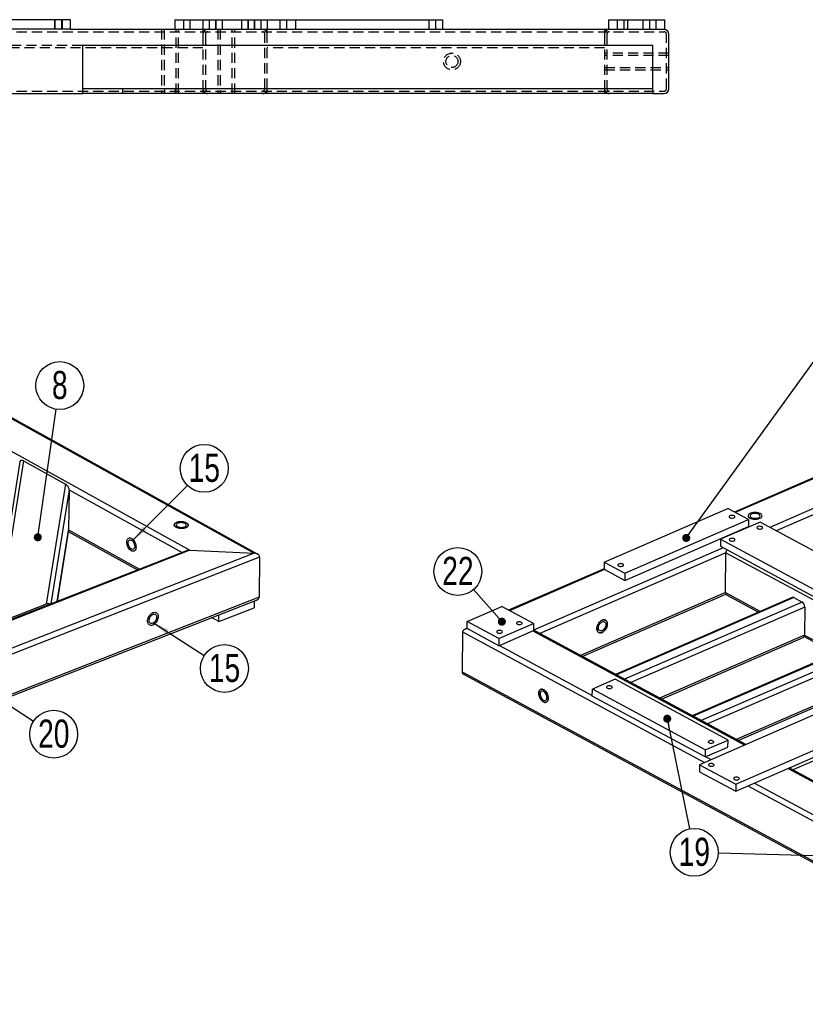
# Model space of a CAD drawing. Header units: millimetres. Extents: x 5 to 3649, y 4 to 418.
# Tile 37 of 105: x 1410 to 1507, y 67 to 190. Entities that reach past the tile are written whole.
import ezdxf

# ---------------------------------------------------------------- set-up
doc = ezdxf.new("R2010")
doc.units = ezdxf.units.MM
doc.linetypes.add('HIDDEN', pattern=[1.905, 1.27, -0.635])
for name, color, linetype in [('NOTES', 6, 'Continuous'), ('TRAIT-FINS', 9, 'Continuous'), ('TRAIT-TIRET', 2, 'HIDDEN')]:
    doc.layers.add(name, color=color, linetype=linetype)
doc.layers.add('TRAIT-FORT', color=4, linetype='Continuous', lineweight=25)
doc.styles.add('SLDTEXTSTYLE0', font='TXT', dxfattribs={"width": 0.75})
doc.dimstyles.new('SLDDIMSTYLE6', dxfattribs={"dimtxt": 0.18, "dimasz": 1, "dimexe": 0, "dimexo": 0.0625, "dimgap": 0, "dimtad": 0, "dimtih": 1, "dimtoh": 1, "dimdec": 0, "dimrnd": 1e-09, "dimzin": 0, "dimdsep": 46, "dimtxsty": 'Standard', "dimblk1": 'DOT', "dimblk2": 'DOT', "dimsah": 1, "dimcen": 0.09, "dimadec": 0, "dimazin": 0, "dimtfac": 1, "dimtdec": 0, "dimtofl": 0, "dimtmove": 0, "dimatfit": 3, "dimldrblk": 'DOT', "dimfxl": 1, "dimfrac": 2, "dimtolj": 1, "dimtzin": 0, "dimarcsym": 0})
doc.dimstyles.new('SLDDIMSTYLE7', dxfattribs={"dimtxt": 0.18, "dimasz": 2, "dimexe": 0, "dimexo": 0.0625, "dimgap": 0, "dimtad": 0, "dimtih": 1, "dimtoh": 1, "dimdec": 0, "dimrnd": 1e-09, "dimzin": 0, "dimdsep": 46, "dimtxsty": 'Standard', "dimsah": 1, "dimcen": 0.09, "dimadec": 0, "dimazin": 0, "dimtfac": 2, "dimtdec": 0, "dimtofl": 0, "dimtmove": 0, "dimatfit": 3, "dimfxl": 1, "dimfrac": 2, "dimtolj": 1, "dimtzin": 0, "dimarcsym": 0})

# ---------------------------------------------------------------- blocks, each defined once
blk = doc.blocks.new('SW_NOTE_85')
at = {"layer": 'NOTES', "color": 0}
blk.add_circle((-1.97, 2.24), 2.98, dxfattribs=at)
at = {"layer": 'NOTES', "color": 0, "insert": (-1.96, 4.06), "char_height": 3.5, "attachment_point": 2, "style": 'SLDTEXTSTYLE0'}
blk.add_mtext('22', dxfattribs=at)
blk = doc.blocks.new('_Dot')
at = {"color": 0, "linetype": 'ByBlock', "lineweight": -2}
blk.add_line((-0.5, 0), (-1, 0), dxfattribs=at)
at = {"color": 0, "linetype": 'ByBlock', "const_width": 0.5}
blk.add_lwpolyline([(-0.25, 0, 1), (0.25, 0, 1)], format="xyb", close=True, dxfattribs=at)
blk = doc.blocks.new('SW_NOTE_86')
at = {"layer": 'NOTES', "color": 0}
blk.add_circle((0.59, -2.92), 2.98, dxfattribs=at)
at = {"layer": 'NOTES', "color": 0, "insert": (0.6, -1.1), "char_height": 3.5, "attachment_point": 2, "style": 'SLDTEXTSTYLE0'}
blk.add_mtext('19', dxfattribs=at)
blk = doc.blocks.new('SW_NOTE_101')
at = {"layer": 'NOTES', "color": 0}
blk.add_circle((0.43, 2.95), 2.98, dxfattribs=at)
at = {"layer": 'NOTES', "color": 0, "insert": (0.43, 4.77), "char_height": 3.5, "attachment_point": 2, "style": 'SLDTEXTSTYLE0'}
blk.add_mtext('8', dxfattribs=at)
blk = doc.blocks.new('SW_NOTE_108')
at = {"layer": 'NOTES', "color": 0}
blk.add_circle((2.1, 2.12), 2.98, dxfattribs=at)
at = {"layer": 'NOTES', "color": 0, "insert": (2.11, 3.94), "char_height": 3.5, "attachment_point": 2, "style": 'SLDTEXTSTYLE0'}
blk.add_mtext('15', dxfattribs=at)
blk = doc.blocks.new('SW_NOTE_109')
at = {"layer": 'NOTES', "color": 0}
blk.add_circle((2.51, -1.61), 2.98, dxfattribs=at)
at = {"layer": 'NOTES', "color": 0, "insert": (2.52, 0.21), "char_height": 3.5, "attachment_point": 2, "style": 'SLDTEXTSTYLE0'}
blk.add_mtext('15', dxfattribs=at)
blk = doc.blocks.new('SW_NOTE_116')
at = {"layer": 'NOTES', "color": 0}
blk.add_circle((2.5, -1.63), 2.98, dxfattribs=at)
at = {"layer": 'NOTES', "color": 0, "insert": (2.51, 0.19), "char_height": 3.5, "attachment_point": 2, "style": 'SLDTEXTSTYLE0'}
blk.add_mtext('20', dxfattribs=at)

msp = doc.modelspace()

# ---------------------------------------------------------------- linework, layer by layer
at = {"layer": 'TRAIT-FINS', "lineweight": 18}
for p, q in [((1413.901005, 190.002108), (1413.901005, 188.802108)), ((1413.901005, 190.002108), (1413.901005, 188.802108)), ((1414.901005, 190.002108), (1414.901005, 188.802108)), ((1414.901005, 190.002108), (1414.901005, 188.802108)), ((1413.901005, 188.802108), (1413.976005, 188.802108)), ((1413.901005, 188.802108), (1413.976005, 188.802108))]:
    msp.add_line(p, q, dxfattribs=at)
at = {"layer": 'TRAIT-FORT', "lineweight": 25}
for p, q in [((1415.901005, 190.002108), (1400.901005, 190.002108)), ((1415.901005, 188.802108), (1415.901005, 190.002108)), ((1428.901005, 190.002108), (1428.901005, 188.802108)), ((1428.901005, 190.002108), (1432.401005, 190.002108)), ((1432.401005, 190.002108), (1432.401005, 188.802108)), ((1432.401005, 190.002108), (1437.201005, 190.002108)), ((1437.201005, 190.002108), (1462.201005, 190.002108)), ((1437.201005, 190.002108), (1437.201005, 188.802108)), ((1462.201005, 190.002108), (1462.201005, 188.802108)), ((1482.901005, 190.002108), (1482.901005, 188.802108)), ((1482.901005, 190.002108), (1489.901005, 190.002108)), ((1489.901005, 188.802108), (1489.901005, 190.002108)), ((1415.901005, 188.802108), (1400.901005, 188.802108)), ((1415.901005, 188.802108), (1437.201005, 188.802108)), ((1437.201005, 188.802108), (1462.201005, 188.802108)), ((1462.201005, 188.802108), (1482.901005, 188.802108)), ((1482.901005, 188.802108), (1489.901005, 188.802108)), ((1490.401005, 181.402108), (1490.401005, 188.202108)), ((1488.401005, 186.802108), (1417.401005, 186.802108)), ((1417.401005, 186.802108), (1417.401005, 186.402108)), ((1417.401005, 186.402108), (1417.401005, 182.202108)), ((1488.401005, 186.402108), (1488.401005, 186.802108)), ((1488.401005, 182.202108), (1488.401005, 186.402108)), ((1417.401005, 182.202108), (1417.401005, 181.402108)), ((1488.401005, 181.402108), (1417.401005, 181.402108)), ((1417.401005, 181.402108), (1417.401005, 181.002108)), ((1488.401005, 181.402108), (1488.401005, 182.202108)), ((1488.401005, 181.002108), (1488.401005, 181.402108)), ((1293.001005, 180.802108), (1417.401005, 180.802108)), ((1417.401005, 181.002108), (1417.401005, 180.802108)), ((1488.401005, 180.802108), (1417.401005, 180.802108)), ((1488.401005, 181.002108), (1488.401005, 180.802108)), ((1488.401005, 180.802108), (1489.801005, 180.802108)), ((1358.384572, 168.149273), (1438.759433, 123.593687)), ((1439.200083, 123.475714), (1358.416105, 168.258093)), ((1357.789272, 164.417312), (1430.768341, 123.961564)), ((1554.060012, 152.82964), (1498.563599, 128.7134)), ((1554.115606, 152.74378), (1498.676596, 128.652486)), ((1554.985911, 149.399996), (1502.991433, 126.80554)), ((1555.318308, 148.78088), (1503.775669, 126.382772)), ((1409.583331, 134.958061), (1406.316663, 114.47919)), ((1410.046573, 135.090212), (1406.82422, 114.889152)), ((1410.046573, 135.090212), (1415.276187, 132.191189)), ((1415.276187, 132.191189), (1412.895716, 117.267918)), ((1415.731298, 131.493514), (1413.463954, 117.279444)), ((1415.731298, 131.493514), (1415.659602, 126.485552)), ((1415.731298, 131.493514), (1429.815628, 123.685904)), ((1482.34914, 122.482346), (1497.726511, 129.164659)), ((1500.312497, 127.770602), (1497.726511, 129.164659)), ((1484.935125, 121.088289), (1500.312497, 127.770602)), ((1501.760263, 127.469241), (1496.839504, 125.330901)), ((1500.312497, 127.770602), (1500.302685, 126.896036)), ((1515.814531, 119.892843), (1501.760263, 127.469241)), ((1415.659602, 126.485552), (1414.239571, 117.583324)), ((1414.243925, 117.58503), (1415.65508, 126.43162)), ((1415.632095, 126.287523), (1424.255154, 121.507353)), ((1415.659602, 126.485552), (1424.480573, 121.595671)), ((1484.925314, 120.213723), (1500.302685, 126.896036)), ((1496.839504, 125.330901), (1496.829692, 124.456335)), ((1496.839504, 125.330901), (1510.893772, 117.754503)), ((1430.768341, 123.961564), (1315.104582, 78.645389)), ((1430.361849, 123.899909), (1315.133628, 78.754375)), ((1430.768341, 123.961564), (1438.759433, 123.593687)), ((1497.166995, 124.274501), (1473.542677, 114.008438)), ((1496.829692, 124.456335), (1510.88396, 116.879938)), ((1438.759433, 123.593687), (1314.509282, 74.913429)), ((1439.458204, 123.119348), (1361.009894, 92.383901)), ((1439.458204, 123.119348), (1439.386507, 118.111387)), ((1497.499391, 123.655385), (1474.340136, 113.591416)), ((1497.443793, 118.699513), (1497.499391, 123.655385)), ((1497.499391, 123.655385), (1521.175187, 110.892199)), ((1482.339952, 121.663335), (1470.453764, 116.498133)), ((1482.395546, 121.577475), (1470.566761, 116.437218)), ((1482.34914, 122.482346), (1482.339328, 121.607781)), ((1482.339328, 121.607781), (1484.925314, 120.213723)), ((1482.34914, 122.482346), (1484.935125, 121.088289)), ((1484.935125, 121.088289), (1484.925314, 120.213723)), ((1439.386507, 118.111387), (1314.378733, 69.134298)), ((1314.395887, 68.912724), (1439.081577, 117.763622)), ((1497.443793, 118.699513), (1479.405384, 110.860834)), ((1479.628013, 110.740819), (1497.490395, 118.503005)), ((1505.772541, 118.080205), (1483.758761, 108.514008)), ((1505.976722, 118.058914), (1483.871759, 108.453094)), ((1497.443793, 118.699513), (1501.79717, 116.352688)), ((1497.575588, 118.419767), (1501.582821, 116.259541)), ((1505.976722, 118.058914), (1506.98863, 117.513414)), ((1412.895716, 117.267918), (1406.82422, 114.889152)), ((1434.360482, 115.081286), (1438.779949, 116.812799)), ((1438.791936, 117.650144), (1438.779949, 116.812799)), ((1465.311013, 115.078344), (1469.616677, 116.949391)), ((1473.551872, 114.828), (1469.616677, 116.949391)), ((1506.98863, 117.513414), (1484.883666, 107.907593)), ((1507.321026, 116.894298), (1485.667902, 107.484826)), ((1507.321026, 116.894298), (1507.28178, 113.396035)), ((1434.360482, 115.081286), (1433.480435, 115.569138)), ((1434.360482, 115.081286), (1434.37247, 115.91863)), ((1465.301824, 114.259332), (1464.992427, 114.124882)), ((1465.301201, 114.203778), (1465.311013, 115.078344)), ((1469.236396, 112.082387), (1465.301201, 114.203778)), ((1469.246208, 112.956953), (1465.311013, 115.078344)), ((1469.246208, 112.956953), (1473.551872, 114.828)), ((1473.551872, 114.828), (1473.54206, 113.953435)), ((1464.707662, 113.784377), (1464.652064, 108.828505)), ((1464.707662, 113.784377), (1494.848421, 97.536049)), ((1469.236396, 112.082387), (1473.54206, 113.953435)), ((1469.246208, 112.956953), (1469.236396, 112.082387)), ((1473.48055, 113.926705), (1499.851963, 99.710362)), ((1499.983529, 99.767535), (1473.870064, 113.844823)), ((1507.28178, 113.396035), (1489.243372, 105.557356)), ((1489.466, 105.437341), (1507.143753, 113.119295)), ((1515.329444, 112.928255), (1493.315664, 103.362058)), ((1515.533625, 112.906964), (1493.428661, 103.301143)), ((1507.239083, 113.210355), (1511.139724, 111.107591)), ((1507.28178, 113.396035), (1511.354072, 111.200737)), ((1469.297905, 112.109116), (1480.873998, 105.868658)), ((1516.545532, 112.361464), (1494.440568, 102.755643)), ((1516.877929, 111.742347), (1495.224804, 102.332876)), ((1464.652064, 108.828505), (1548.4155, 63.673177)), ((1464.907787, 108.481952), (1548.423368, 63.460239)), ((1483.712578, 107.913241), (1480.883141, 106.683696)), ((1497.766846, 100.336844), (1483.712578, 107.913241)), ((1516.838682, 108.244085), (1498.800274, 100.405406)), ((1499.022903, 100.285391), (1516.700655, 107.967345)), ((1480.87333, 105.80913), (1480.883141, 106.683696)), ((1494.937409, 99.107299), (1480.883141, 106.683696)), ((1494.927598, 98.232733), (1480.87333, 105.80913)), ((1527.279959, 105.94508), (1505.821696, 96.620286)), ((1509.613008, 103.952072), (1494.235636, 97.26976)), ((1498.72319, 93.970747), (1514.100562, 100.653059)), ((1498.733002, 94.845313), (1514.110373, 101.527625)), ((1494.927598, 98.232733), (1497.757034, 99.462278)), ((1494.937409, 99.107299), (1497.766846, 100.336844)), ((1497.757034, 99.462278), (1497.766846, 100.336844)), ((1494.937409, 99.107299), (1494.927598, 98.232733)), ((1494.989107, 98.259462), (1495.669318, 97.892773)), ((1494.235636, 97.26976), (1494.225825, 96.395194)), ((1494.235636, 97.26976), (1498.733002, 94.845313)), ((1548.049125, 73.856256), (1505.374762, 96.86122)), ((1494.225825, 96.395194), (1498.72319, 93.970747)), ((1505.243196, 96.804047), (1547.917559, 73.799083)), ((1498.733002, 94.845313), (1498.72319, 93.970747)), ((1500.239654, 94.629734), (1548.471099, 68.629049)), ((1501.060551, 94.986459), (1518.876738, 85.38208))]:
    msp.add_line(p, q, dxfattribs=at)
at = {"layer": 'TRAIT-FORT', "lineweight": 25, "flags": 128}
for points in [[(1430.357872, 127.36227), (1430.451505, 127.299685), (1430.519375, 127.230387), (1430.55917, 127.156735), (1430.569535, 127.081238), (1430.550117, 127.006466), (1430.501578, 126.934966), (1430.425569, 126.869173), (1430.324681, 126.811326), (1430.202348, 126.763397), (1430.062736, 126.727017), (1429.9106, 126.703425), (1429.75112, 126.693425), (1429.589727, 126.697357), (1429.431918, 126.715086), (1429.283066, 126.746011), (1429.14824, 126.789076), (1429.032032, 126.842816), (1428.938398, 126.905401), (1428.870529, 126.974699), (1428.830734, 127.048351), (1428.820368, 127.123849), (1428.839786, 127.19862), (1428.888326, 127.27012), (1428.964334, 127.335914), (1429.065222, 127.39376), (1429.187555, 127.441689), (1429.327167, 127.478069), (1429.479303, 127.501661), (1429.638783, 127.511661), (1429.800176, 127.50773), (1429.957986, 127.49), (1430.106838, 127.459076), (1430.241663, 127.41601), (1430.357872, 127.36227)], [(1430.357872, 127.36227), (1430.241663, 127.41601), (1430.106838, 127.459076), (1429.957986, 127.49), (1429.800176, 127.50773), (1429.638783, 127.511661), (1429.479303, 127.501661), (1429.327167, 127.478069), (1429.187555, 127.441689), (1429.065222, 127.39376), (1428.964334, 127.335914), (1428.888326, 127.27012), (1428.839786, 127.19862), (1428.820368, 127.123849), (1428.830734, 127.048351), (1428.870529, 126.974699), (1428.938398, 126.905401), (1429.032032, 126.842816), (1429.14824, 126.789076), (1429.283066, 126.746011), (1429.431918, 126.715086), (1429.589727, 126.697357), (1429.75112, 126.693425), (1429.9106, 126.703425), (1430.062736, 126.727017), (1430.202348, 126.763397), (1430.324681, 126.811326), (1430.425569, 126.869173), (1430.501578, 126.934966), (1430.550117, 127.006466), (1430.569535, 127.081238), (1430.55917, 127.156735), (1430.519375, 127.230387), (1430.451505, 127.299685), (1430.357872, 127.36227)], [(1498.489558, 128.004716), (1498.555997, 128.043922), (1498.595303, 128.091089), (1498.603984, 128.142025), (1498.581268, 128.192206), (1498.529175, 128.237171), (1498.452331, 128.272926), (1498.357566, 128.296294), (1498.2533, 128.305198), (1498.148798, 128.298847), (1498.053343, 128.277806), (1497.97542, 128.243944), (1497.92195, 128.200269), (1497.897685, 128.150664), (1497.904782, 128.099534), (1497.942609, 128.051424), (1498.007806, 128.010608), (1498.094579, 127.980712), (1498.195219, 127.964394), (1498.300782, 127.963103), (1498.40189, 127.976954), (1498.489558, 128.004716)], [(1500.490046, 127.962831), (1500.609507, 127.909139), (1500.746893, 127.866833), (1500.897526, 127.837353), (1501.056276, 127.821704), (1501.217738, 127.820418), (1501.376412, 127.83354), (1501.526897, 127.860621), (1501.664066, 127.900741), (1501.783249, 127.952532), (1501.880387, 128.014232), (1501.952172, 128.083739), (1501.99616, 128.158686), (1502.010853, 128.23652), (1501.99575, 128.314592), (1501.951366, 128.390243), (1501.879212, 128.460896), (1501.781746, 128.524145), (1501.662285, 128.577837), (1501.524899, 128.620143), (1501.374266, 128.649623), (1501.215516, 128.665272), (1501.054054, 128.666558), (1500.89538, 128.653436), (1500.744895, 128.626355), (1500.607726, 128.586235), (1500.488543, 128.534443), (1500.391405, 128.472744), (1500.31962, 128.403237), (1500.275632, 128.32829), (1500.260939, 128.250456), (1500.276042, 128.172384), (1500.320426, 128.096733), (1500.39258, 128.02608), (1500.490046, 127.962831)], [(1500.490046, 127.962831), (1500.609507, 127.909139), (1500.746893, 127.866833), (1500.897526, 127.837353), (1501.056276, 127.821704), (1501.217738, 127.820418), (1501.376412, 127.83354), (1501.526897, 127.860621), (1501.664066, 127.900741), (1501.783249, 127.952532), (1501.880387, 128.014232), (1501.952172, 128.083739), (1501.99616, 128.158686), (1502.010853, 128.23652), (1501.99575, 128.314592), (1501.951366, 128.390243), (1501.879212, 128.460896), (1501.781746, 128.524145), (1501.662285, 128.577837), (1501.524899, 128.620143), (1501.374266, 128.649623), (1501.215516, 128.665272), (1501.054054, 128.666558), (1500.89538, 128.653436), (1500.744895, 128.626355), (1500.607726, 128.586235), (1500.488543, 128.534443), (1500.391405, 128.472744), (1500.31962, 128.403237), (1500.275632, 128.32829), (1500.260939, 128.250456), (1500.276042, 128.172384), (1500.320426, 128.096733), (1500.39258, 128.02608), (1500.490046, 127.962831)], [(1500.674575, 128.043019), (1500.775998, 127.998844), (1500.894249, 127.966109), (1501.0238, 127.946344), (1501.158592, 127.940474), (1501.292323, 127.948771), (1501.418739, 127.97085), (1501.53193, 128.005676), (1501.626603, 128.051623), (1501.698331, 128.10654), (1501.74376, 128.167862), (1501.760766, 128.232719), (1501.748554, 128.29808), (1501.707695, 128.360889), (1501.640099, 128.418208), (1501.548927, 128.467357), (1501.438442, 128.506038), (1501.31381, 128.532443), (1501.18086, 128.545336), (1501.045806, 128.544116), (1500.914966, 128.528838), (1500.794456, 128.500218), (1500.689911, 128.459593), (1500.60622, 128.408864), (1500.547296, 128.350402), (1500.515894, 128.28694), (1500.513483, 128.221447), (1500.540175, 128.156984), (1500.594723, 128.096566), (1500.674575, 128.043019)], [(1430.168466, 127.288062), (1430.069718, 127.332329), (1429.953447, 127.36585), (1429.825089, 127.38706), (1429.690646, 127.394966), (1429.556404, 127.389199), (1429.42864, 127.370028), (1429.313329, 127.338349), (1429.215862, 127.295645), (1429.140797, 127.243911), (1429.091643, 127.185568), (1429.0707, 127.123342), (1429.078946, 127.060143), (1429.115995, 126.998927), (1429.180116, 126.942556), (1429.26831, 126.893666), (1429.376453, 126.854543), (1429.499489, 126.827016), (1429.631665, 126.812372), (1429.7668, 126.811297), (1429.898575, 126.823839), (1430.020829, 126.849414), (1430.127845, 126.886825), (1430.21462, 126.934322), (1430.277096, 126.989685), (1430.312351, 127.050326), (1430.318737, 127.113408), (1430.295956, 127.175981), (1430.245072, 127.235122), (1430.168466, 127.288062)], [(1501.963785, 126.640871), (1502.030224, 126.680077), (1502.06953, 126.727244), (1502.078211, 126.778181), (1502.055495, 126.828361), (1502.003401, 126.873326), (1501.926558, 126.909081), (1501.831793, 126.932449), (1501.727527, 126.941353), (1501.623024, 126.935002), (1501.52757, 126.913961), (1501.449646, 126.880099), (1501.396177, 126.836424), (1501.371912, 126.786819), (1501.379009, 126.735689), (1501.416836, 126.687579), (1501.482033, 126.646763), (1501.568806, 126.616868), (1501.669445, 126.600549), (1501.775009, 126.599258), (1501.876117, 126.613109), (1501.963785, 126.640871)], [(1422.924372, 124.982199), (1422.936129, 125.118901), (1422.96693, 125.240169), (1423.015726, 125.341872), (1423.080856, 125.420548), (1423.160102, 125.473518), (1423.250765, 125.498977), (1423.349758, 125.496059), (1423.453709, 125.464863), (1423.55908, 125.406451), (1423.66228, 125.322813), (1423.759797, 125.216797), (1423.848309, 125.092012), (1423.924802, 124.952709), (1423.986672, 124.803631), (1424.031811, 124.649855), (1424.058682, 124.496617), (1424.06637, 124.349136), (1424.054613, 124.212434), (1424.023812, 124.091167), (1423.975016, 123.989463), (1423.909886, 123.910787), (1423.83064, 123.857818), (1423.739977, 123.832358), (1423.640984, 123.835276), (1423.537033, 123.866472), (1423.431662, 123.924884), (1423.328462, 124.008522), (1423.230945, 124.114539), (1423.142433, 124.239323), (1423.06594, 124.378627), (1423.00407, 124.527705), (1422.958931, 124.681481), (1422.93206, 124.834718), (1422.924372, 124.982199)], [(1422.924372, 124.982199), (1422.936129, 125.118901), (1422.96693, 125.240169), (1423.015726, 125.341872), (1423.080856, 125.420548), (1423.160102, 125.473518), (1423.250765, 125.498977), (1423.349758, 125.496059), (1423.453709, 125.464863), (1423.55908, 125.406451), (1423.66228, 125.322813), (1423.759797, 125.216797), (1423.848309, 125.092012), (1423.924802, 124.952709), (1423.986672, 124.803631), (1424.031811, 124.649855), (1424.058682, 124.496617), (1424.06637, 124.349136), (1424.054613, 124.212434), (1424.023812, 124.091167), (1423.975016, 123.989463), (1423.909886, 123.910787), (1423.83064, 123.857818), (1423.739977, 123.832358), (1423.640984, 123.835276), (1423.537033, 123.866472), (1423.431662, 123.924884), (1423.328462, 124.008522), (1423.230945, 124.114539), (1423.142433, 124.239323), (1423.06594, 124.378627), (1423.00407, 124.527705), (1422.958931, 124.681481), (1422.93206, 124.834718), (1422.924372, 124.982199)], [(1423.087515, 124.891762), (1423.09875, 125.005214), (1423.128531, 125.10279), (1423.175465, 125.179927), (1423.237357, 125.233017), (1423.311314, 125.259579), (1423.393877, 125.25837), (1423.481186, 125.229447), (1423.569158, 125.174162), (1423.65368, 125.095101), (1423.7308, 124.99596), (1423.796911, 124.881375), (1423.848922, 124.756703), (1423.884402, 124.627775), (1423.901691, 124.500619), (1423.899981, 124.38118), (1423.879352, 124.275043), (1423.840769, 124.187172), (1423.786035, 124.121675), (1423.71771, 124.081614), (1423.638988, 124.068863), (1423.553551, 124.084018), (1423.465394, 124.12637), (1423.378638, 124.193939), (1423.297341, 124.283565), (1423.225304, 124.391059), (1423.165894, 124.511392), (1423.12189, 124.63894), (1423.09535, 124.767737), (1423.087515, 124.891762)], [(1498.519254, 125.144033), (1498.585693, 125.183239), (1498.624999, 125.230406), (1498.63368, 125.281343), (1498.610964, 125.331523), (1498.55887, 125.376488), (1498.482027, 125.412243), (1498.387262, 125.435611), (1498.282996, 125.444515), (1498.178493, 125.438164), (1498.083039, 125.417123), (1498.005115, 125.383261), (1497.951646, 125.339586), (1497.927381, 125.289981), (1497.934478, 125.238851), (1497.972305, 125.190741), (1498.037502, 125.149925), (1498.124275, 125.12003), (1498.224914, 125.103711), (1498.330478, 125.10242), (1498.431586, 125.116271), (1498.519254, 125.144033)], [(1484.649924, 121.990635), (1484.716363, 122.029841), (1484.755669, 122.077008), (1484.76435, 122.127944), (1484.741634, 122.178124), (1484.68954, 122.22309), (1484.612697, 122.258845), (1484.517932, 122.282213), (1484.413666, 122.291117), (1484.309163, 122.284766), (1484.213709, 122.263725), (1484.135785, 122.229862), (1484.082316, 122.186188), (1484.058051, 122.136582), (1484.065148, 122.085453), (1484.102975, 122.037343), (1484.168172, 121.996526), (1484.254945, 121.966631), (1484.355584, 121.950313), (1484.461148, 121.949022), (1484.562256, 121.962873), (1484.649924, 121.990635)], [(1426.152884, 114.64754), (1426.031262, 114.612982), (1425.914158, 114.605934), (1425.80556, 114.626636), (1425.709167, 114.674384), (1425.628262, 114.747551), (1425.565599, 114.843646), (1425.523312, 114.959395), (1425.502842, 115.090859), (1425.504884, 115.233559), (1425.529371, 115.382636), (1425.575468, 115.533014), (1425.641605, 115.679571), (1425.72553, 115.817318), (1425.824385, 115.941562), (1425.934804, 116.048073), (1426.053026, 116.133225), (1426.175026, 116.194116), (1426.296649, 116.228674), (1426.413753, 116.235722), (1426.52235, 116.215019), (1426.618743, 116.167272), (1426.699648, 116.094105), (1426.762311, 115.99801), (1426.804598, 115.88226), (1426.825069, 115.750797), (1426.823026, 115.608097), (1426.798539, 115.459019), (1426.752442, 115.308642), (1426.686305, 115.162084), (1426.60238, 115.024338), (1426.503525, 114.900094), (1426.393106, 114.793582), (1426.274884, 114.708431), (1426.152884, 114.64754)], [(1426.152884, 114.64754), (1426.031262, 114.612982), (1425.914158, 114.605934), (1425.80556, 114.626636), (1425.709167, 114.674384), (1425.628262, 114.747551), (1425.565599, 114.843646), (1425.523312, 114.959395), (1425.502842, 115.090859), (1425.504884, 115.233559), (1425.529371, 115.382636), (1425.575468, 115.533014), (1425.641605, 115.679571), (1425.72553, 115.817318), (1425.824385, 115.941562), (1425.934804, 116.048073), (1426.053026, 116.133225), (1426.175026, 116.194116), (1426.296649, 116.228674), (1426.413753, 116.235722), (1426.52235, 116.215019), (1426.618743, 116.167272), (1426.699648, 116.094105), (1426.762311, 115.99801), (1426.804598, 115.88226), (1426.825069, 115.750797), (1426.823026, 115.608097), (1426.798539, 115.459019), (1426.752442, 115.308642), (1426.686305, 115.162084), (1426.60238, 115.024338), (1426.503525, 114.900094), (1426.393106, 114.793582), (1426.274884, 114.708431), (1426.152884, 114.64754)], [(1426.156047, 114.868479), (1426.054441, 114.841512), (1425.957955, 114.841632), (1425.871101, 114.868835), (1425.797941, 114.921849), (1425.741896, 114.998194), (1425.705585, 115.094302), (1425.690707, 115.205677), (1425.697958, 115.327113), (1425.726998, 115.45293), (1425.77647, 115.577246), (1425.844061, 115.694249), (1425.926609, 115.798467), (1426.020255, 115.885026), (1426.120621, 115.94988), (1426.223012, 115.989997), (1426.322643, 116.003499), (1426.414853, 115.989757), (1426.495332, 115.949412), (1426.560315, 115.884351), (1426.606766, 115.797616), (1426.632511, 115.693263), (1426.636347, 115.576171), (1426.618094, 115.451816), (1426.578607, 115.326011), (1426.51973, 115.204641), (1426.444219, 115.093378), (1426.355602, 114.997427), (1426.258024, 114.921274), (1426.156047, 114.868479)], [(1482.102806, 115.260382), (1481.983985, 115.195781), (1481.868918, 115.107321), (1481.761524, 114.998014), (1481.665459, 114.871582), (1481.583995, 114.73233), (1481.519907, 114.585002), (1481.475376, 114.434613), (1481.451918, 114.286285), (1481.450334, 114.145069), (1481.470677, 114.015774), (1481.512253, 113.902804), (1481.573648, 113.810004), (1481.65277, 113.740536), (1481.746926, 113.696765), (1481.852908, 113.680182), (1481.967107, 113.691351), (1482.085636, 113.729892), (1482.204456, 113.794492), (1482.319523, 113.882952), (1482.426918, 113.992259), (1482.522982, 114.118691), (1482.604446, 114.257943), (1482.668535, 114.405272), (1482.713066, 114.555661), (1482.736523, 114.703989), (1482.738107, 114.845204), (1482.717765, 114.974499), (1482.676188, 115.08747), (1482.614794, 115.180269), (1482.535671, 115.249737), (1482.441516, 115.293508), (1482.335534, 115.310091), (1482.221334, 115.298922), (1482.102806, 115.260382)], [(1482.102806, 115.260382), (1482.221334, 115.298922), (1482.335534, 115.310091), (1482.441516, 115.293508), (1482.535671, 115.249737), (1482.614794, 115.180269), (1482.676188, 115.08747), (1482.717765, 114.974499), (1482.738107, 114.845204), (1482.736523, 114.703989), (1482.713066, 114.555661), (1482.668535, 114.405272), (1482.604446, 114.257943), (1482.522982, 114.118691), (1482.426918, 113.992259), (1482.319523, 113.882952), (1482.204456, 113.794492), (1482.085636, 113.729892), (1481.967107, 113.691351), (1481.852908, 113.680182), (1481.746926, 113.696765), (1481.65277, 113.740536), (1481.573648, 113.810004), (1481.512253, 113.902804), (1481.470677, 114.015774), (1481.450334, 114.145069), (1481.451918, 114.286285), (1481.475376, 114.434613), (1481.519907, 114.585002), (1481.583995, 114.73233), (1481.665459, 114.871582), (1481.761524, 114.998014), (1481.868918, 115.107321), (1481.983985, 115.195781), (1482.102806, 115.260382)], [(1469.564516, 113.683677), (1469.630955, 113.722883), (1469.670261, 113.77005), (1469.678942, 113.820986), (1469.656227, 113.871166), (1469.604133, 113.916132), (1469.52729, 113.951887), (1469.432525, 113.975255), (1469.328259, 113.984159), (1469.223756, 113.977808), (1469.128302, 113.956767), (1469.050378, 113.922904), (1468.996908, 113.87923), (1468.972644, 113.829624), (1468.97974, 113.778495), (1469.017567, 113.730385), (1469.082764, 113.689569), (1469.169537, 113.659673), (1469.270177, 113.643355), (1469.37574, 113.642064), (1469.476848, 113.655915), (1469.564516, 113.683677)], [(1472.024896, 114.752847), (1472.091335, 114.792053), (1472.130641, 114.83922), (1472.139322, 114.890156), (1472.116606, 114.940336), (1472.064512, 114.985302), (1471.987669, 115.021057), (1471.892904, 115.044425), (1471.788638, 115.053329), (1471.684135, 115.046978), (1471.588681, 115.025937), (1471.510757, 114.992074), (1471.457288, 114.9484), (1471.433023, 114.898794), (1471.44012, 114.847665), (1471.477947, 114.799555), (1471.543144, 114.758739), (1471.629917, 114.728843), (1471.730556, 114.712525), (1471.83612, 114.711234), (1471.937228, 114.725085), (1472.024896, 114.752847)], [(1482.100353, 115.04174), (1482.19938, 115.072056), (1482.29349, 115.075395), (1482.378282, 115.051603), (1482.449792, 115.00179), (1482.504676, 114.928287), (1482.540367, 114.834531), (1482.555197, 114.724904), (1482.548473, 114.604534), (1482.520508, 114.479049), (1482.47261, 114.354316), (1482.407019, 114.236168), (1482.326802, 114.130128), (1482.23571, 114.041156), (1482.138002, 113.973412), (1482.038247, 113.930063), (1481.941109, 113.913136), (1481.85113, 113.923423), (1481.772519, 113.960442), (1481.708949, 114.022463), (1481.663394, 114.106586), (1481.637985, 114.208877), (1481.633908, 114.324554), (1481.651355, 114.448206), (1481.68951, 114.574053), (1481.746589, 114.69621), (1481.819923, 114.808965), (1481.906083, 114.907046), (1482.001039, 114.985866), (1482.100353, 115.04174)], [(1475.389215, 105.533227), (1475.377587, 105.398031), (1475.346254, 105.278276), (1475.296282, 105.178039), (1475.229374, 105.100734), (1475.147808, 105.048993), (1475.054361, 105.024578), (1474.952216, 105.028321), (1474.844852, 105.060094), (1474.735923, 105.118815), (1474.629141, 105.202485), (1474.528141, 105.308254), (1474.436362, 105.43252), (1474.356931, 105.571052), (1474.292551, 105.719132), (1474.245416, 105.871718), (1474.21713, 106.023612), (1474.208657, 106.169644), (1474.220285, 106.304839), (1474.251618, 106.424594), (1474.30159, 106.524831), (1474.368498, 106.602136), (1474.450064, 106.653877), (1474.543511, 106.678292), (1474.645656, 106.674549), (1474.75302, 106.642776), (1474.861949, 106.584055), (1474.968731, 106.500385), (1475.069731, 106.394617), (1475.16151, 106.27035), (1475.240941, 106.131818), (1475.305321, 105.983738), (1475.352456, 105.831153), (1475.380742, 105.679258), (1475.389215, 105.533227)], [(1474.208657, 106.169644), (1474.21713, 106.023612), (1474.245416, 105.871718), (1474.292551, 105.719132), (1474.356931, 105.571052), (1474.436362, 105.43252), (1474.528141, 105.308254), (1474.629141, 105.202485), (1474.735923, 105.118815), (1474.844852, 105.060094), (1474.952216, 105.028321), (1475.054361, 105.024578), (1475.147808, 105.048993), (1475.229374, 105.100734), (1475.296282, 105.178039), (1475.346254, 105.278276), (1475.377587, 105.398031), (1475.389215, 105.533227), (1475.380742, 105.679258), (1475.352456, 105.831153), (1475.305321, 105.983738), (1475.240941, 106.131818), (1475.16151, 106.27035), (1475.069731, 106.394617), (1474.968731, 106.500385), (1474.861949, 106.584055), (1474.75302, 106.642776), (1474.645656, 106.674549), (1474.543511, 106.678292), (1474.450064, 106.653877), (1474.368498, 106.602136), (1474.30159, 106.524831), (1474.251618, 106.424594), (1474.220285, 106.304839), (1474.208657, 106.169644)], [(1483.239495, 106.79085), (1483.305934, 106.830056), (1483.34524, 106.877223), (1483.353921, 106.928159), (1483.331206, 106.97834), (1483.279112, 107.023305), (1483.202269, 107.05906), (1483.107504, 107.082428), (1483.003238, 107.091332), (1482.898735, 107.084981), (1482.803281, 107.06394), (1482.725357, 107.030078), (1482.671887, 106.986403), (1482.647623, 106.936798), (1482.654719, 106.885668), (1482.692547, 106.837558), (1482.757743, 106.796742), (1482.844516, 106.766847), (1482.945156, 106.750528), (1483.050719, 106.749237), (1483.151827, 106.763088), (1483.239495, 106.79085)], [(1474.377308, 106.078727), (1474.385847, 105.95591), (1474.413702, 105.828207), (1474.45957, 105.70159), (1474.521306, 105.58198), (1474.596024, 105.47497), (1474.68023, 105.385562), (1474.769986, 105.317939), (1474.861096, 105.275261), (1474.9493, 105.259524), (1475.030473, 105.271464), (1475.100819, 105.310523), (1475.15705, 105.374875), (1475.196535, 105.46151), (1475.217429, 105.566377), (1475.218755, 105.684574), (1475.200451, 105.810573), (1475.163372, 105.938482), (1475.109253, 106.062321), (1475.040624, 106.1763), (1474.960693, 106.275088), (1474.873199, 106.354066), (1474.782233, 106.409542), (1474.692047, 106.438922), (1474.60686, 106.440831), (1474.530654, 106.415181), (1474.466992, 106.363171), (1474.418852, 106.287233), (1474.388484, 106.190917), (1474.377308, 106.078727)], [(1495.888336, 99.972092), (1495.954775, 100.011299), (1495.994082, 100.058465), (1496.002762, 100.109402), (1495.980047, 100.159582), (1495.927953, 100.204548), (1495.85111, 100.240303), (1495.756345, 100.26367), (1495.652079, 100.272574), (1495.547576, 100.266224), (1495.452122, 100.245182), (1495.374198, 100.21132), (1495.320728, 100.167646), (1495.296464, 100.11804), (1495.30356, 100.066911), (1495.341388, 100.0188), (1495.406584, 99.977984), (1495.493358, 99.948089), (1495.593997, 99.931771), (1495.699561, 99.93048), (1495.800668, 99.944331), (1495.888336, 99.972092)], [(1495.918032, 97.11141), (1495.984471, 97.150616), (1496.023777, 97.197783), (1496.032458, 97.248719), (1496.009742, 97.298899), (1495.957649, 97.343865), (1495.880805, 97.37962), (1495.786041, 97.402988), (1495.681775, 97.411892), (1495.577272, 97.405541), (1495.481818, 97.3845), (1495.403894, 97.350637), (1495.350424, 97.306963), (1495.326159, 97.257357), (1495.333256, 97.206228), (1495.371083, 97.158118), (1495.43628, 97.117302), (1495.523053, 97.087406), (1495.623693, 97.071088), (1495.729256, 97.069797), (1495.830364, 97.083648), (1495.918032, 97.11141)], [(1499.066188, 95.414297), (1499.132627, 95.453503), (1499.171933, 95.50067), (1499.180614, 95.551606), (1499.157898, 95.601786), (1499.105805, 95.646752), (1499.028961, 95.682507), (1498.934197, 95.705875), (1498.829931, 95.714779), (1498.725428, 95.708428), (1498.629974, 95.687387), (1498.55205, 95.653524), (1498.49858, 95.60985), (1498.474315, 95.560244), (1498.481412, 95.509115), (1498.519239, 95.461005), (1498.584436, 95.420189), (1498.671209, 95.390293), (1498.771849, 95.373975), (1498.877412, 95.372684), (1498.97852, 95.386535), (1499.066188, 95.414297)]]:
    msp.add_lwpolyline(points, dxfattribs=at)
at = {"layer": 'TRAIT-FORT', "lineweight": 25}
for centre, radius, start, end in [((1489.801005, 188.202108), 0.6, 0, 90), ((1489.801005, 181.402108), 0.6, 270, 0), ((1498.216141, 123.626788), 0.71732, 145.88684616, 177.71523996), ((1497.740733, 118.66849), 0.298556, 174.03559415, 236.41703075), ((1505.853561, 117.867482), 0.22763, 57.24410137, 110.85022298), ((1506.584149, 116.897464), 0.736884, 359.75375691, 56.70795309), ((1507.003278, 113.36215), 0.280556, 300.04646555, 6.93699333), ((1504.775288, 96.493941), 0.836252, 18.28756695, 30.21253506)]:
    msp.add_arc(centre, radius, start, end, dxfattribs=at)
for centre, major_axis, ratio, start_param, end_param in [((1410.040246, 134.648333), (-0.375916, 0.461732), 0.5797235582, 5.3174579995, 6.7611952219), ((1415.269861, 131.74931), (-0.375916, 0.461732), 0.5797235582, 3.7466616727, 5.3174579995), ((1415.198165, 126.741348), (-0.375916, 0.461732), 0.5797235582, 3.6196025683, 3.7466616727), ((1430.762015, 123.519685), (0.704516, -0.046836), 0.6253755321, 1.6033753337, 2.215826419), ((1430.762015, 123.519685), (0.704516, -0.046836), 0.6253755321, 1.6033753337, 2.215826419), ((1438.753107, 123.151808), (0.704516, -0.046836), 0.6253755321, 0.0325790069, 1.6033753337), ((1438.753107, 123.151808), (0.704516, -0.046836), 0.6253755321, 0.0325790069, 1.6033753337), ((1438.681411, 118.143846), (0.704516, -0.046836), 0.6253755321, 5.3574190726, 6.3157643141), ((1438.681411, 118.143846), (0.704516, -0.046836), 0.6253755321, 5.3574190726, 6.3157643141), ((1412.88939, 116.826039), (0.478583, 0.389635), 0.6180689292, 0.0683256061, 1.0927864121), ((1465.414022, 113.762919), (0.706135, -0.029847), 0.6185649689, 1.7429576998, 3.1607872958), ((1465.414022, 113.762919), (0.706135, -0.029847), 0.6185649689, 1.7429576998, 3.1607872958), ((1473.419428, 113.519728), (0.706135, -0.029847), 0.6185649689, 0.9050971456, 1.4380127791), ((1473.419428, 113.519728), (0.706135, -0.029847), 0.6185649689, 0.9050971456, 1.4380127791), ((1465.358423, 108.807047), (0.706135, -0.029847), 0.6185649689, 3.1607872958, 4.0466897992), ((1465.358423, 108.807047), (0.706135, -0.029847), 0.6185649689, 3.1607872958, 4.0466897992)]:
    msp.add_ellipse(centre, major_axis=major_axis, ratio=ratio, start_param=start_param, end_param=end_param, dxfattribs=at)
at = {"layer": 'TRAIT-TIRET'}
for p, q in [((1413.976005, 190.002108), (1413.976005, 188.802108)), ((1414.826005, 188.802108), (1414.826005, 190.002108)), ((1429.976005, 190.002108), (1429.976005, 188.802108)), ((1430.826005, 188.802108), (1430.826005, 190.002108)), ((1433.176005, 190.002108), (1433.176005, 188.802108)), ((1433.976005, 190.002108), (1433.976005, 188.802108)), ((1434.026005, 188.802108), (1434.026005, 190.002108)), ((1434.826005, 188.802108), (1434.826005, 190.002108)), ((1437.976005, 190.002108), (1437.976005, 188.802108)), ((1438.026005, 190.002108), (1438.026005, 188.802108)), ((1438.776005, 190.002108), (1438.776005, 188.802108)), ((1438.826005, 188.802108), (1438.826005, 190.002108)), ((1438.876005, 188.802108), (1438.876005, 190.002108)), ((1439.626005, 188.802108), (1439.626005, 190.002108)), ((1440.401005, 190.002108), (1440.401005, 188.802108)), ((1441.976005, 190.002108), (1441.976005, 188.802108)), ((1442.826005, 188.802108), (1442.826005, 190.002108)), ((1443.901005, 190.002108), (1443.901005, 188.802108)), ((1460.526005, 190.002108), (1460.526005, 188.802108)), ((1461.376005, 188.802108), (1461.376005, 190.002108)), ((1483.976005, 190.002108), (1483.976005, 188.802108)), ((1484.826005, 188.802108), (1484.826005, 190.002108)), ((1485.301005, 188.802108), (1485.301005, 190.002108)), ((1487.176005, 190.002108), (1487.176005, 188.802108)), ((1487.976005, 190.002108), (1487.976005, 188.802108)), ((1488.026005, 188.802108), (1488.026005, 190.002108)), ((1488.826005, 188.802108), (1488.826005, 190.002108)), ((1427.250979, 188.802108), (1427.250979, 188.502108)), ((1427.250979, 188.802108), (1427.250979, 180.802108)), ((1427.550979, 188.802108), (1427.550979, 180.802108)), ((1429.050979, 180.802108), (1429.050979, 188.802108)), ((1429.350979, 188.502108), (1429.350979, 188.802108)), ((1429.350979, 180.802108), (1429.350979, 188.802108)), ((1432.401005, 188.802108), (1432.401005, 188.202108)), ((1434.250979, 188.802108), (1434.250979, 188.502108)), ((1434.250979, 188.802108), (1434.250979, 180.802108)), ((1434.550979, 188.802108), (1434.550979, 180.802108)), ((1436.050979, 180.802108), (1436.050979, 188.802108)), ((1436.350979, 188.502108), (1436.350979, 188.802108)), ((1436.350979, 180.802108), (1436.350979, 188.802108)), ((1440.401005, 188.202108), (1440.401005, 188.802108)), ((1482.401005, 188.802108), (1482.401005, 188.202108)), ((1293.001005, 188.502108), (1489.801005, 188.502108)), ((1432.401005, 188.202108), (1432.401005, 181.402108)), ((1432.701005, 188.202108), (1432.701005, 181.402108)), ((1440.101005, 181.402108), (1440.101005, 188.202108)), ((1440.401005, 181.402108), (1440.401005, 188.202108)), ((1482.401005, 188.202108), (1482.401005, 181.402108)), ((1482.701005, 188.202108), (1482.701005, 181.402108)), ((1490.101005, 181.402108), (1490.101005, 188.202108)), ((1417.401005, 186.802108), (1346.401005, 186.802108)), ((1432.401005, 186.502108), (1346.401005, 186.502108)), ((1482.401005, 186.502108), (1440.401005, 186.502108)), ((1482.701005, 185.852108), (1482.401005, 185.852108)), ((1490.401005, 185.852108), (1482.401005, 185.852108)), ((1490.401005, 185.552108), (1482.401005, 185.552108)), ((1490.401005, 185.852108), (1490.101005, 185.852108)), ((1482.401005, 184.052108), (1490.401005, 184.052108)), ((1482.401005, 183.752108), (1482.701005, 183.752108)), ((1482.401005, 183.752108), (1490.401005, 183.752108)), ((1490.101005, 183.752108), (1490.401005, 183.752108)), ((1422.401005, 181.402108), (1422.401005, 180.802108)), ((1427.600979, 181.402108), (1427.600979, 180.802108)), ((1429.000979, 180.802108), (1429.000979, 181.402108)), ((1432.401005, 181.402108), (1432.401005, 180.802108)), ((1440.401005, 180.802108), (1440.401005, 181.402108)), ((1482.401005, 181.402108), (1482.401005, 180.802108)), ((1293.001005, 181.102108), (1489.801005, 181.102108)), ((1427.250979, 181.102108), (1427.250979, 180.802108)), ((1429.350979, 180.802108), (1429.350979, 181.102108)), ((1434.250979, 181.102108), (1434.250979, 180.802108)), ((1436.350979, 180.802108), (1436.350979, 181.102108))]:
    msp.add_line(p, q, dxfattribs=at)
for radius in [1.05, 0.75]:
    msp.add_circle((1463.401005, 184.802108), radius, dxfattribs=at)
for centre, radius, start, end in [((1433.001005, 188.202108), 0.6, 90, 180), ((1439.801005, 188.202108), 0.6, 0, 90), ((1483.001005, 188.202108), 0.6, 90, 180), ((1433.001005, 188.202108), 0.3, 90, 180), ((1439.801005, 188.202108), 0.3, 0, 90), ((1483.001005, 188.202108), 0.3, 90, 180), ((1489.801005, 188.202108), 0.3, 0, 90), ((1433.001005, 181.402108), 0.6, 180, 270), ((1433.001005, 181.402108), 0.3, 180, 270), ((1439.801005, 181.402108), 0.6, 270, 0), ((1439.801005, 181.402108), 0.3, 270, 0), ((1483.001005, 181.402108), 0.6, 180, 270), ((1483.001005, 181.402108), 0.3, 180, 270), ((1489.801005, 181.402108), 0.3, 270, 0)]:
    msp.add_arc(centre, radius, start, end, dxfattribs=at)

# ---------------------------------------------------------------- block references
at = {"layer": 'NOTES'}
for name, p in [('SW_NOTE_101', (1414.14452, 141.511012)), ('SW_NOTE_108', (1430.458171, 132.031716)), ('SW_NOTE_85', (1466.099038, 119.076207)), ('SW_NOTE_109', (1432.565066, 110.853521)), ('SW_NOTE_116', (1411.317865, 102.693914)), ('SW_NOTE_86', (1492.974367, 89.272987))]:
    msp.add_blockref(name, p, dxfattribs=at)

# ---------------------------------------------------------------- leaders
for points, dimstyle in [([(1492.566277, 125.4936), (1513.705805, 154.74967)], 'SLDDIMSTYLE6'), ([(1411.836108, 125.576603), (1414.14452, 141.511012)], 'SLDDIMSTYLE6'), ([(1423.728847, 125.253601), (1430.458171, 132.031716)], 'SLDDIMSTYLE7'), ([(1469.613485, 115.07079), (1466.099038, 119.076207)], 'SLDDIMSTYLE6'), ([(1387.933238, 117.918314), (1411.317865, 102.693914)], 'SLDDIMSTYLE6'), ([(1426.241863, 114.911169), (1432.565066, 110.853521)], 'SLDDIMSTYLE7'), ([(1490.199274, 102.988587), (1492.974367, 89.272987)], 'SLDDIMSTYLE6'), ([(1523.653971, 85.525057), (1496.547356, 86.267901)], 'SLDDIMSTYLE6')]:
    msp.add_leader(points, dimstyle=dimstyle, dxfattribs=at)

doc.saveas('drawing.dxf')
